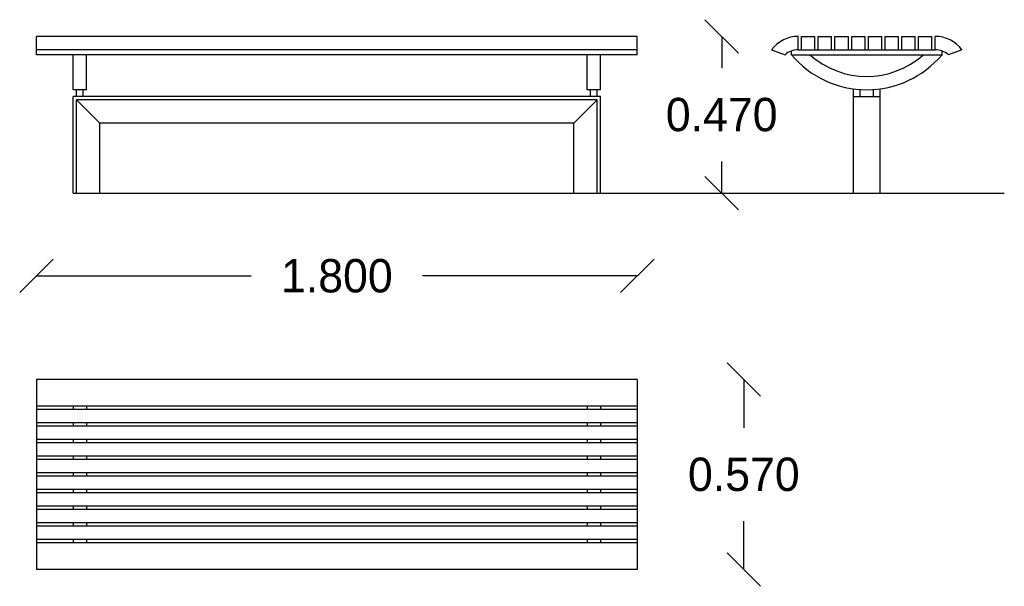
# Model space of a CAD drawing. Extents: x 10.49 to 13.44, y 3.11 to 4.81.
import ezdxf

# ---------------------------------------------------------------- set-up
doc = ezdxf.new("R2010")
doc.units = 0
doc.header["$LTSCALE"] = 0.1
doc.header["$MEASUREMENT"] = 0
doc.layers.get('0').update_dxf_attribs({"linetype": 'CONTINUOUS'})
doc.layers.get('DEFPOINTS').update_dxf_attribs({"linetype": 'CONTINUOUS'})
doc.dimstyles.get("Standard").update_dxf_attribs({"dimtxt": 0.18, "dimasz": 0.18, "dimexe": 0.18, "dimexo": 0.0625, "dimgap": 0.09, "dimtad": 0, "dimtih": 1, "dimtoh": 1, "dimdec": 4, "dimzin": 0, "dimdsep": 46, "dimtxsty": 'Standard', "dimcen": 0.09, "dimadec": 0, "dimazin": 0, "dimtfac": 1, "dimtdec": 4, "dimtofl": 0, "dimtmove": 0, "dimatfit": 3, "dimfxl": 0, "dimtolj": 1, "dimtzin": 0, "dimarcsym": 0})

# ---------------------------------------------------------------- blocks, each defined once
blk = doc.blocks.new('_OBLIQUE')
at = {"color": 0, "linetype": 'ByBlock'}
blk.add_line((-0.5, -0.5), (0.5, 0.5), dxfattribs=at)
blk = doc.blocks.new('*D1')
at = {"color": 0, "linetype": 'ByBlock'}
for p, q in [((12.5892, 4.7622), (12.5892, 4.6672)), ((12.5892, 4.2922), (12.5892, 4.3872))]:
    blk.add_line(p, q, dxfattribs=at)
at = {"layer": 'DEFPOINTS', "color": 0, "linetype": 'ByBlock'}
for p in [(12.3365, 4.7622), (12.2265, 4.2922), (12.5892, 4.2922)]:
    blk.add_point(p, dxfattribs=at)
at = {"color": 0, "linetype": 'ByBlock', "xscale": 0.1, "yscale": 0.1, "zscale": 0.1}
for p, rotation in [((12.5892, 4.7622), 90), ((12.5892, 4.2922), 270)]:
    blk.add_blockref('_OBLIQUE', p, dxfattribs=dict(at, rotation=rotation))
at = {"color": 0, "linetype": 'ByBlock', "insert": (12.5892, 4.5272), "char_height": 0.1, "attachment_point": 5}
blk.add_mtext('\\A1;0.470', dxfattribs=at)
blk = doc.blocks.new('*D3')
at = {"color": 0, "linetype": 'ByBlock'}
for p, q in [((10.5365, 4.0442), (11.1798, 4.0442)), ((12.3365, 4.0442), (11.6931, 4.0442))]:
    blk.add_line(p, q, dxfattribs=at)
at = {"layer": 'DEFPOINTS', "color": 0, "linetype": 'ByBlock'}
for p in [(12.3365, 4.0442), (10.5365, 3.7341), (12.3365, 3.7341)]:
    blk.add_point(p, dxfattribs=at)
at = {"color": 0, "linetype": 'ByBlock', "xscale": 0.1, "yscale": 0.1, "zscale": 0.1, "rotation": 180}
blk.add_blockref('_OBLIQUE', (10.5365, 4.0442), dxfattribs=at)
at = {"color": 0, "linetype": 'ByBlock', "xscale": 0.1, "yscale": 0.1, "zscale": 0.1}
blk.add_blockref('_OBLIQUE', (12.3365, 4.0442), dxfattribs=at)
at = {"color": 0, "linetype": 'ByBlock', "insert": (11.4365, 4.0442), "char_height": 0.1, "attachment_point": 5}
blk.add_mtext('\\A1;1.800', dxfattribs=at)
blk = doc.blocks.new('*D2')
at = {"color": 0, "linetype": 'ByBlock'}
for p, q in [((12.6555, 3.7341), (12.6555, 3.5891)), ((12.6555, 3.1641), (12.6555, 3.3091))]:
    blk.add_line(p, q, dxfattribs=at)
at = {"layer": 'DEFPOINTS', "color": 0, "linetype": 'ByBlock'}
for p in [(12.3365, 3.7341), (12.3365, 3.1641), (12.6555, 3.1641)]:
    blk.add_point(p, dxfattribs=at)
at = {"color": 0, "linetype": 'ByBlock', "xscale": 0.1, "yscale": 0.1, "zscale": 0.1}
for p, rotation in [((12.6555, 3.7341), 90), ((12.6555, 3.1641), 270)]:
    blk.add_blockref('_OBLIQUE', p, dxfattribs=dict(at, rotation=rotation))
at = {"color": 0, "linetype": 'ByBlock', "insert": (12.6555, 3.4491), "char_height": 0.1, "attachment_point": 5}
blk.add_mtext('\\A1;0.570', dxfattribs=at)

msp = doc.modelspace()

# ---------------------------------------------------------------- linework, layer by layer
for p, q in [((12.3365, 4.7622), (10.5365, 4.7622)), ((10.5365, 4.7072), (10.5365, 4.7622)), ((12.3365, 4.7072), (12.3365, 4.7622)), ((12.8186, 4.7222), (12.8186, 4.7622)), ((12.8286, 4.7222), (12.8286, 4.7622)), ((12.8286, 4.7622), (12.8686, 4.7622)), ((12.8686, 4.7222), (12.8686, 4.7622)), ((12.8786, 4.7622), (12.9186, 4.7622)), ((12.8786, 4.7222), (12.8786, 4.7622)), ((12.9186, 4.7222), (12.9186, 4.7622)), ((12.9286, 4.7222), (12.9286, 4.7622)), ((12.9286, 4.7622), (12.9686, 4.7622)), ((12.9686, 4.7222), (12.9686, 4.7622)), ((12.9786, 4.7622), (13.0186, 4.7622)), ((12.9786, 4.7222), (12.9786, 4.7622)), ((13.0186, 4.7222), (13.0186, 4.7622)), ((13.0286, 4.7222), (13.0286, 4.7622)), ((13.0286, 4.7622), (13.0686, 4.7622)), ((13.0686, 4.7222), (13.0686, 4.7622)), ((13.0786, 4.7622), (13.1186, 4.7622)), ((13.0786, 4.7222), (13.0786, 4.7622)), ((13.1186, 4.7222), (13.1186, 4.7622)), ((13.1286, 4.7222), (13.1286, 4.7622)), ((13.1286, 4.7622), (13.1686, 4.7622)), ((13.1686, 4.7222), (13.1686, 4.7622)), ((13.1786, 4.7622), (13.2186, 4.7622)), ((13.1786, 4.7222), (13.1786, 4.7622)), ((13.2186, 4.7222), (13.2186, 4.7622)), ((13.2286, 4.7222), (13.2286, 4.7622)), ((12.3365, 4.7222), (10.5365, 4.7222)), ((12.7386, 4.7222), (12.7789, 4.7072)), ((12.8186, 4.7222), (13.2286, 4.7222)), ((12.8286, 4.7222), (12.8686, 4.7222)), ((12.8786, 4.7222), (12.9186, 4.7222)), ((12.9286, 4.7222), (12.9686, 4.7222)), ((12.9786, 4.7222), (13.0186, 4.7222)), ((13.0286, 4.7222), (13.0686, 4.7222)), ((13.0786, 4.7222), (13.1186, 4.7222)), ((13.1286, 4.7222), (13.1686, 4.7222)), ((13.1786, 4.7222), (13.2186, 4.7222)), ((13.3086, 4.7222), (13.2683, 4.7072)), ((12.3365, 4.7072), (10.5365, 4.7072)), ((10.6465, 4.6022), (10.6465, 4.7072)), ((10.6865, 4.6022), (10.6865, 4.7072)), ((12.1865, 4.6022), (12.1865, 4.7072)), ((12.2265, 4.6022), (12.2265, 4.7072)), ((12.7981, 4.7072), (12.7981, 4.7186)), ((12.7981, 4.7072), (13.2492, 4.7072)), ((13.2492, 4.7072), (13.2492, 4.7186)), ((10.6865, 4.6022), (10.6465, 4.6022)), ((10.6565, 4.5822), (10.6565, 4.6022)), ((10.6765, 4.5822), (10.6765, 4.6022)), ((12.2265, 4.6022), (12.1865, 4.6022)), ((12.1965, 4.5822), (12.1965, 4.6022)), ((12.2165, 4.5822), (12.2165, 4.6022)), ((12.9836, 4.2922), (12.9836, 4.6049)), ((13.0036, 4.5822), (13.0036, 4.6029)), ((13.0436, 4.5822), (13.0436, 4.6029)), ((13.0636, 4.2922), (13.0636, 4.6049)), ((10.6465, 4.2922), (10.6465, 4.5822)), ((12.2265, 4.5822), (10.6465, 4.5822)), ((10.6565, 4.2922), (10.6565, 4.5722)), ((12.2165, 4.5722), (10.6565, 4.5722)), ((10.7265, 4.5022), (10.6565, 4.5722)), ((12.1465, 4.5022), (12.2165, 4.5722)), ((12.2165, 4.2922), (12.2165, 4.5722)), ((12.2265, 4.2922), (12.2265, 4.5822)), ((12.9836, 4.5822), (13.0636, 4.5822)), ((10.7265, 4.2922), (10.7265, 4.5022)), ((12.1465, 4.5022), (10.7265, 4.5022)), ((12.1465, 4.2922), (12.1465, 4.5022)), ((10.6465, 4.2922), (13.4357, 4.2922)), ((12.3365, 3.7341), (10.5365, 3.7341)), ((10.5365, 3.7341), (10.5365, 3.1641)), ((12.3365, 3.7341), (12.3365, 3.1641)), ((12.3365, 3.6541), (10.5365, 3.6541)), ((12.3365, 3.6441), (10.5365, 3.6441)), ((10.6465, 3.6541), (10.6465, 3.6441)), ((10.6865, 3.6541), (10.6865, 3.6441)), ((12.1865, 3.6541), (12.1865, 3.6441)), ((12.2265, 3.6541), (12.2265, 3.6441)), ((12.3365, 3.6041), (10.5365, 3.6041)), ((10.6465, 3.6041), (10.6465, 3.5941)), ((10.6865, 3.6041), (10.6865, 3.5941)), ((12.1865, 3.6041), (12.1865, 3.5941)), ((12.2265, 3.6041), (12.2265, 3.5941)), ((12.3365, 3.5941), (10.5365, 3.5941)), ((12.3365, 3.5541), (10.5365, 3.5541)), ((12.3365, 3.5441), (10.5365, 3.5441)), ((10.6465, 3.5541), (10.6465, 3.5441)), ((10.6865, 3.5541), (10.6865, 3.5441)), ((12.1865, 3.5541), (12.1865, 3.5441)), ((12.2265, 3.5541), (12.2265, 3.5441)), ((12.3365, 3.5041), (10.5365, 3.5041)), ((12.3365, 3.4941), (10.5365, 3.4941)), ((10.6465, 3.5041), (10.6465, 3.4941)), ((10.6865, 3.5041), (10.6865, 3.4941)), ((12.1865, 3.5041), (12.1865, 3.4941)), ((12.2265, 3.5041), (12.2265, 3.4941)), ((12.3365, 3.4541), (10.5365, 3.4541)), ((10.6465, 3.4541), (10.6465, 3.4441)), ((10.6865, 3.4541), (10.6865, 3.4441)), ((12.1865, 3.4541), (12.1865, 3.4441)), ((12.2265, 3.4541), (12.2265, 3.4441)), ((12.3365, 3.4441), (10.5365, 3.4441)), ((12.3365, 3.4041), (10.5365, 3.4041)), ((12.3365, 3.3941), (10.5365, 3.3941)), ((10.6465, 3.4041), (10.6465, 3.3941)), ((10.6865, 3.4041), (10.6865, 3.3941)), ((12.1865, 3.4041), (12.1865, 3.3941)), ((12.2265, 3.4041), (12.2265, 3.3941)), ((12.3365, 3.3541), (10.5365, 3.3541)), ((12.3365, 3.3441), (10.5365, 3.3441)), ((10.6465, 3.3541), (10.6465, 3.3441)), ((10.6865, 3.3541), (10.6865, 3.3441)), ((12.1865, 3.3541), (12.1865, 3.3441)), ((12.2265, 3.3541), (12.2265, 3.3441)), ((12.3365, 3.3041), (10.5365, 3.3041)), ((10.6465, 3.3041), (10.6465, 3.2941)), ((10.6865, 3.3041), (10.6865, 3.2941)), ((12.1865, 3.3041), (12.1865, 3.2941)), ((12.2265, 3.3041), (12.2265, 3.2941)), ((12.3365, 3.2941), (10.5365, 3.2941)), ((12.3365, 3.2541), (10.5365, 3.2541)), ((10.6465, 3.2541), (10.6465, 3.2441)), ((10.6865, 3.2541), (10.6865, 3.2441)), ((12.1865, 3.2541), (12.1865, 3.2441)), ((12.2265, 3.2541), (12.2265, 3.2441)), ((12.3365, 3.2441), (10.5365, 3.2441)), ((12.3365, 3.1641), (10.5365, 3.1641))]:
    msp.add_line(p, q)
for centre, radius, start, end in [((12.8186, 4.6622), 0.1, 90, 143.1301), ((13.2286, 4.6622), 0.1, 36.8699, 90), ((12.8186, 4.6622), 0.06, 90, 131.4096), ((13.2286, 4.6622), 0.06, 48.5904, 90), ((13.0236, 4.897), 0.2948, 220.0784, 319.9216), ((13.0236, 4.897), 0.2548, 228.151, 311.849)]:
    msp.add_arc(centre, radius, start, end)

# ---------------------------------------------------------------- dimensions: what is measured, and where the dimension line sits
for base, p1, p2, picture, middle in [((12.5892, 4.2922), (12.3365, 4.7622), (12.2265, 4.2922), '*D1', (12.5892, 4.5272)), ((12.6555, 3.1641), (12.3365, 3.7341), (12.3365, 3.1641), '*D2', (12.6555, 3.4491))]:
    dim = msp.add_linear_dim(base=base, p1=p1, p2=p2, angle=90, dimstyle='Standard', override={"dimtxt": 0.1, "dimasz": 0.1, "dimdec": 3, "dimblk1": 'OBLIQUE', "dimblk2": 'OBLIQUE', "dimsah": 1, "dimse1": 1, "dimse2": 1})
    dim.commit()
    dim.dimension.update_dxf_attribs({"geometry": picture, "text_midpoint": middle})
dim = msp.add_linear_dim(base=(12.3365, 4.0442), p1=(10.5365, 3.7341), p2=(12.3365, 3.7341), dimstyle='Standard', override={"dimtxt": 0.1, "dimasz": 0.1, "dimdec": 3, "dimblk1": 'OBLIQUE', "dimblk2": 'OBLIQUE', "dimsah": 1, "dimse1": 1, "dimse2": 1})
dim.commit()
dim.dimension.update_dxf_attribs({"geometry": '*D3', "text_midpoint": (11.4365, 4.0442)})

doc.saveas('drawing.dxf')
